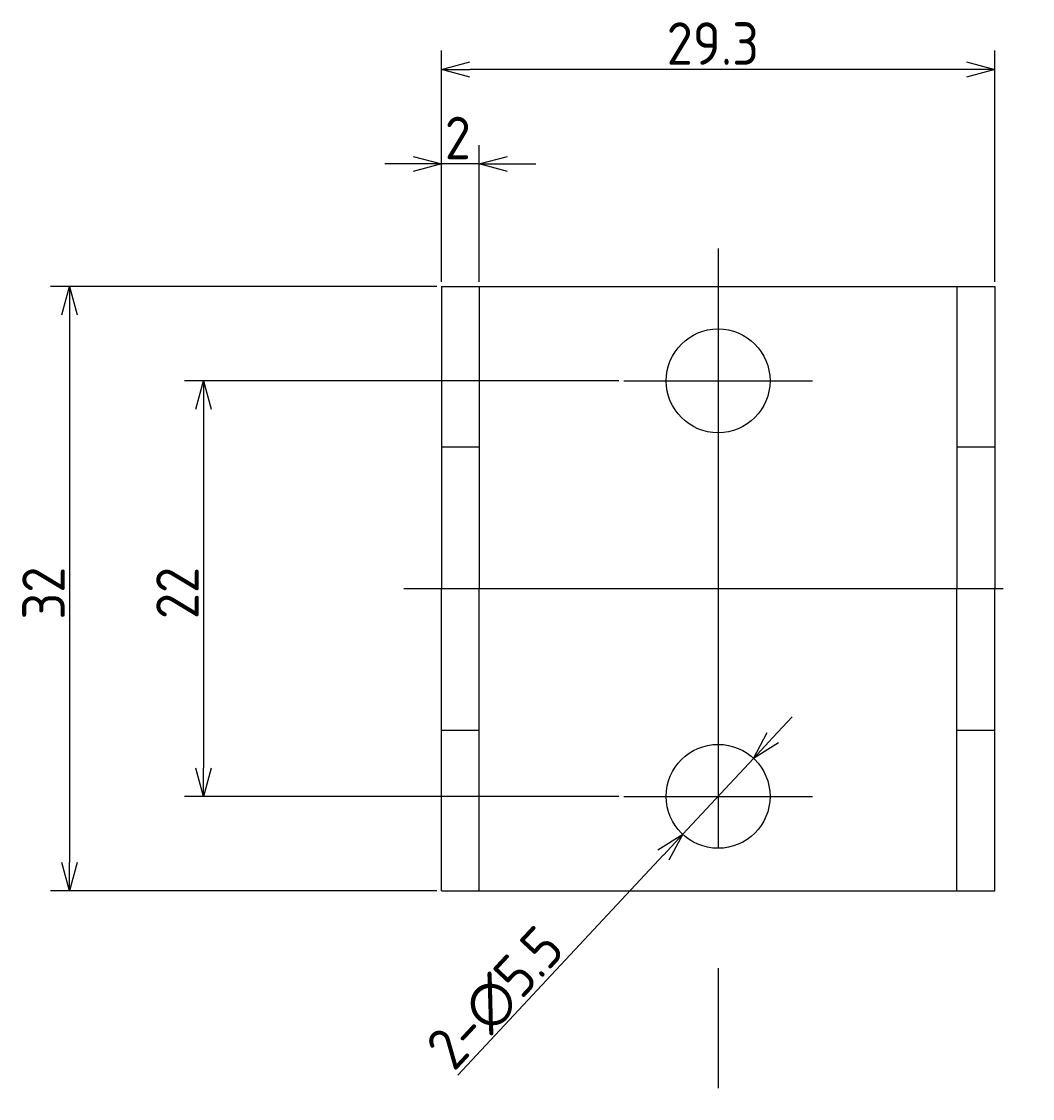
# Model space of a CAD drawing. Extents: x 156 to 276, y 114 to 204.
# Tile 2 of 3: x 156 to 210, y 147 to 204. Entities that reach past the tile are written whole.
import ezdxf

# ---------------------------------------------------------------- set-up
doc = ezdxf.new("R2010")
doc.units = 0
doc.linetypes.add('CENTER', pattern=[50.8, 31.75, -6.35, 6.35, -6.35])
doc.layers.get('0').update_dxf_attribs({"linetype": 'CONTINUOUS'})
doc.layers.get('DEFPOINTS').update_dxf_attribs({"linetype": 'CONTINUOUS'})
doc.layers.add('図形', color=7, linetype='CONTINUOUS')
doc.layers.add('寸法_文字', color=3, linetype='CONTINUOUS')
doc.layers.get('0').off()
doc.styles.add('DIMENSION', font='isocp.shx', dxfattribs={"bigfont": 'bigfont.shx'})
doc.dimstyles.get("Standard").update_dxf_attribs({"dimtxt": 0.18, "dimasz": 0.18, "dimexe": 0.18, "dimexo": 0.0625, "dimgap": 0.09, "dimtad": 0, "dimtih": 1, "dimtoh": 1, "dimzin": 0, "dimcen": 0.09, "dimazin": 3, "dimtfac": 1, "dimtofl": 0, "dimtmove": 0, "dimatfit": 3})

# ---------------------------------------------------------------- blocks, each defined once
blk = doc.blocks.new('_OPEN30')
at = {"color": 0, "linetype": 'BYBLOCK'}
for p, q in [((-1, 0.268), (0, 0)), ((0, 0), (-1, -0.268)), ((0, 0), (-1, 0))]:
    blk.add_line(p, q, dxfattribs=at)
blk = doc.blocks.new('*U54')
at = {"layer": '寸法_文字', "color": 3, "style": 'DIMENSION'}
blk.add_text('22', height=2.25, rotation=90, dxfattribs=at).set_placement((165.597, 172.152))
blk = doc.blocks.new('*D53')
at = {"layer": 'DEFPOINTS', "color": 0}
for p in [(188.105, 184.766), (165.847, 162.766), (188.105, 162.766)]:
    blk.add_point(p, dxfattribs=at)
at = {"layer": '寸法_文字', "color": 3}
for p, q in [((187.855, 184.766), (164.847, 184.766)), ((165.847, 183.266), (165.847, 164.266)), ((187.855, 162.766), (164.847, 162.766))]:
    blk.add_line(p, q, dxfattribs=at)
at = {"layer": '寸法_文字', "color": 3, "xscale": 1.5, "yscale": 1.5, "zscale": 1.5}
for p, rotation in [((165.847, 184.766), 90), ((165.847, 162.766), 270)]:
    blk.add_blockref('_OPEN30', p, dxfattribs=dict(at, rotation=rotation))
at = {"layer": '寸法_文字'}
blk.add_blockref('*U54', (0, 0), dxfattribs=at)
blk = doc.blocks.new('*U62')
at = {"layer": '寸法_文字', "color": 3, "style": 'DIMENSION'}
blk.add_text('2', height=2.25, dxfattribs=at).set_placement((178.628, 196.5))
blk = doc.blocks.new('*D61')
at = {"layer": 'DEFPOINTS', "color": 0}
for p in [(178.455, 196.25), (178.455, 189.766), (180.455, 189.766)]:
    blk.add_point(p, dxfattribs=at)
at = {"layer": '寸法_文字', "color": 3}
for p, q in [((178.455, 190.016), (178.455, 197.25)), ((180.455, 190.016), (180.455, 197.25)), ((176.955, 196.25), (175.455, 196.25)), ((180.455, 196.25), (178.455, 196.25)), ((181.955, 196.25), (183.455, 196.25))]:
    blk.add_line(p, q, dxfattribs=at)
at = {"layer": '寸法_文字'}
blk.add_blockref('*U62', (0, 0), dxfattribs=at)
at = {"layer": '寸法_文字', "color": 3, "xscale": 1.5, "yscale": 1.5, "zscale": 1.5}
blk.add_blockref('_OPEN30', (178.455, 196.25), dxfattribs=at)
at = {"layer": '寸法_文字', "color": 3, "xscale": 1.5, "yscale": 1.5, "zscale": 1.5, "rotation": 180}
blk.add_blockref('_OPEN30', (180.455, 196.25), dxfattribs=at)
blk = doc.blocks.new('*U64')
at = {"layer": '寸法_文字', "color": 3, "style": 'DIMENSION'}
blk.add_text('29.3', height=2.25, dxfattribs=at).set_placement((190.383, 201.5))
blk = doc.blocks.new('*D63')
at = {"layer": 'DEFPOINTS', "color": 0}
for p in [(178.455, 201.25), (178.455, 189.766), (207.755, 189.766)]:
    blk.add_point(p, dxfattribs=at)
at = {"layer": '寸法_文字', "color": 3}
for p, q in [((178.455, 190.016), (178.455, 202.25)), ((207.755, 190.016), (207.755, 202.25)), ((206.255, 201.25), (179.955, 201.25))]:
    blk.add_line(p, q, dxfattribs=at)
at = {"layer": '寸法_文字'}
blk.add_blockref('*U64', (0, 0), dxfattribs=at)
at = {"layer": '寸法_文字', "color": 3, "xscale": 1.5, "yscale": 1.5, "zscale": 1.5, "rotation": 180}
blk.add_blockref('_OPEN30', (178.455, 201.25), dxfattribs=at)
at = {"layer": '寸法_文字', "color": 3, "xscale": 1.5, "yscale": 1.5, "zscale": 1.5}
blk.add_blockref('_OPEN30', (207.755, 201.25), dxfattribs=at)
blk = doc.blocks.new('*U66')
at = {"layer": '寸法_文字', "color": 3, "style": 'DIMENSION'}
blk.add_text('2-∅5.5', height=2.25, rotation=46.9712, dxfattribs=at).set_placement((179.118, 148.149))
blk = doc.blocks.new('*D65')
at = {"layer": 'DEFPOINTS', "color": 0}
for p in [(194.981, 164.777), (191.228, 160.756)]:
    blk.add_point(p, dxfattribs=at)
at = {"layer": '寸法_文字', "color": 3}
for p, q in [((196.005, 165.873), (197.029, 166.97)), ((194.981, 164.777), (191.228, 160.756)), ((179.322, 148.001), (190.205, 159.66))]:
    blk.add_line(p, q, dxfattribs=at)
at = {"layer": '寸法_文字', "color": 3, "xscale": 1.5, "yscale": 1.5, "zscale": 1.5}
for p, rotation in [((194.981, 164.777), 226.9711998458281), ((191.228, 160.756), 46.97119984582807)]:
    blk.add_blockref('_OPEN30', p, dxfattribs=dict(at, rotation=rotation))
at = {"layer": '寸法_文字'}
blk.add_blockref('*U66', (0, 0), dxfattribs=at)
blk = doc.blocks.new('*U74')
at = {"layer": '寸法_文字', "color": 3, "style": 'DIMENSION'}
blk.add_text('32', height=2.25, rotation=90, dxfattribs=at).set_placement((158.5, 172.124))
blk = doc.blocks.new('*D73')
at = {"layer": 'DEFPOINTS', "color": 0}
for p in [(178.455, 189.766), (158.75, 157.766), (178.455, 157.766)]:
    blk.add_point(p, dxfattribs=at)
at = {"layer": '寸法_文字', "color": 3}
for p, q in [((178.205, 189.766), (157.75, 189.766)), ((158.75, 188.266), (158.75, 159.266)), ((178.205, 157.766), (157.75, 157.766))]:
    blk.add_line(p, q, dxfattribs=at)
at = {"layer": '寸法_文字', "color": 3, "xscale": 1.5, "yscale": 1.5, "zscale": 1.5}
for p, rotation in [((158.75, 189.766), 90), ((158.75, 157.766), 270)]:
    blk.add_blockref('_OPEN30', p, dxfattribs=dict(at, rotation=rotation))
at = {"layer": '寸法_文字'}
blk.add_blockref('*U74', (0, 0), dxfattribs=at)

msp = doc.modelspace()

# ---------------------------------------------------------------- linework, layer by layer
at = {"layer": '図形', "color": 3, "linetype": 'CENTER'}
for p, q in [((193.105, 191.766), (193.105, 113.727)), ((188.105, 184.766), (198.105, 184.766)), ((176.455, 173.766), (209.755, 173.766)), ((188.105, 162.766), (198.105, 162.766))]:
    msp.add_line(p, q, dxfattribs=at)
at = {"layer": '図形'}
for p, q in [((178.455, 189.766), (178.455, 173.766)), ((178.455, 189.766), (207.755, 189.766)), ((180.455, 189.766), (180.455, 173.766)), ((205.755, 189.766), (205.755, 173.766)), ((207.755, 189.766), (207.755, 173.766)), ((178.455, 181.266), (180.455, 181.266)), ((205.755, 181.266), (207.755, 181.266)), ((178.455, 157.766), (178.455, 173.766)), ((180.455, 157.766), (180.455, 173.766)), ((205.755, 157.766), (205.755, 173.766)), ((207.755, 157.766), (207.755, 173.766)), ((178.455, 166.266), (180.455, 166.266)), ((205.755, 166.266), (207.755, 166.266)), ((178.455, 157.766), (207.755, 157.766))]:
    msp.add_line(p, q, dxfattribs=at)
for centre in [(193.105, 184.766), (193.105, 162.766)]:
    msp.add_circle(centre, 2.75, dxfattribs=at)

# ---------------------------------------------------------------- dimensions: what is measured, and where the dimension line sits
at = {"layer": '寸法_文字'}
for base, p1, picture, middle in [((178.455, 201.25), (207.755, 189.766), '*D63', (193.105, 202.625)), ((178.455, 196.25), (180.455, 189.766), '*D61', (179.455, 197.625))]:
    dim = msp.add_linear_dim(base=base, p1=p1, p2=(178.455, 189.766), dimstyle='Standard', override={"dimscale": 0.5}, dxfattribs=at)
    dim.commit()
    dim.dimension.update_dxf_attribs({"geometry": picture, "text_midpoint": middle})
for base, p1, p2, picture, middle in [((158.75, 157.766), (178.455, 189.766), (178.455, 157.766), '*D73', (157.375, 173.766)), ((165.847, 162.766), (188.105, 184.766), (188.105, 162.766), '*D53', (164.471, 173.766))]:
    dim = msp.add_linear_dim(base=base, p1=p1, p2=p2, angle=90, dimstyle='Standard', override={"dimscale": 0.5}, dxfattribs=at)
    dim.commit()
    dim.dimension.update_dxf_attribs({"geometry": picture, "text_midpoint": middle})
dim = msp.add_diameter_dim_2p(p1=(194.981, 164.777), p2=(191.228, 160.756), dimstyle='Standard', override={"dimscale": 0.5, "dimpost": '2-%%c<>'}, dxfattribs=at)
dim.commit()
dim.dimension.update_dxf_attribs({"geometry": '*D65', "text_midpoint": (182.384, 151.281), "dimtype": 131})

doc.saveas('drawing.dxf')
